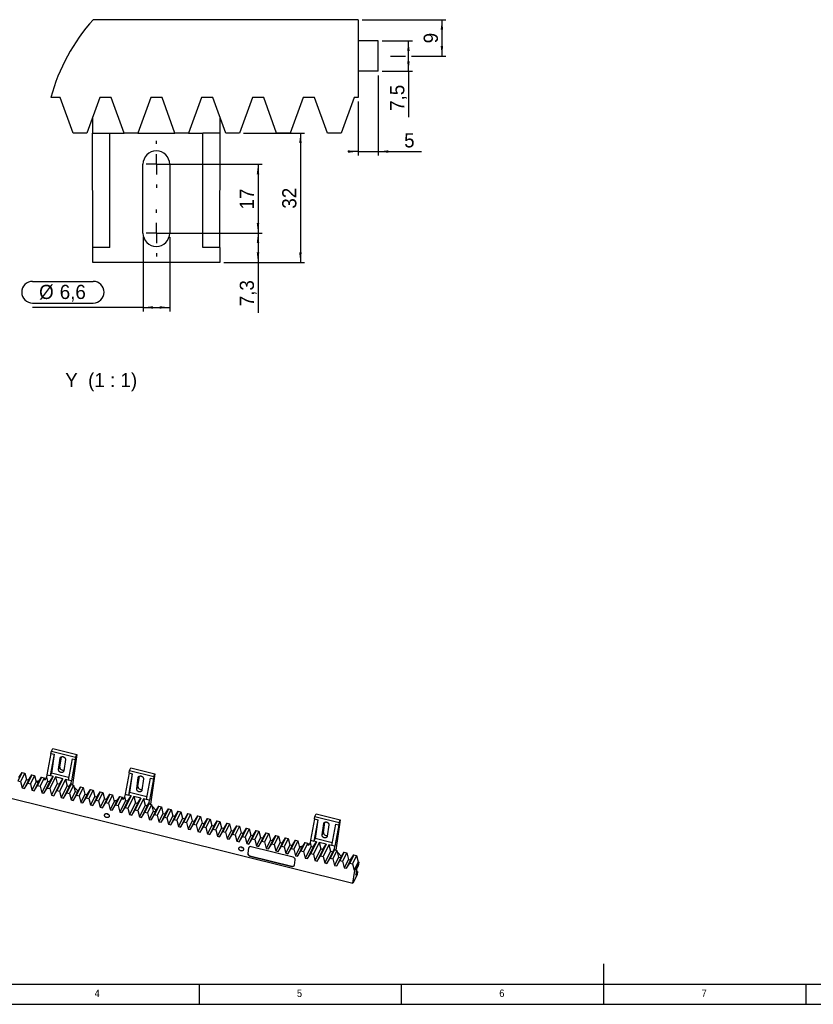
# Model space of a CAD drawing. Extents: x -30 to 603, y 5 to 415.
# Tile 2 of 4: x 153 to 349, y 5 to 248. Entities that reach past the tile are written whole.
import ezdxf

# ---------------------------------------------------------------- set-up
doc = ezdxf.new("R2010")
doc.units = 0
doc.linetypes.add('SLD-DURCHGEHEND', pattern=[0])
doc.linetypes.add('SLD-PHANTOM', pattern=[12.7, 6.35, -1.27, 1.27, -1.27, 1.27, -1.27])
doc.layers.get('0').update_dxf_attribs({"linetype": 'CONTINUOUS'})
doc.styles.add('SLDTEXTSTYLE1', font='GOTHIC.TTF', dxfattribs={"width": 0.913})
doc.styles.add('SLDTEXTSTYLE2', font='ARIAL.TTF', dxfattribs={"width": 0.948})
doc.dimstyles.new('SLDDIMSTYLE5', dxfattribs={"dimtxt": 3.5, "dimasz": 2.5, "dimexe": 0, "dimexo": 0.0625, "dimgap": 0.875, "dimtad": 1, "dimrnd": 1e-09, "dimzin": 12, "dimtxsty": 'SLDTEXTSTYLE2', "dimsah": 1, "dimcen": 0.09, "dimazin": 3, "dimtfac": 1, "dimtofl": 0, "dimtmove": 0, "dimatfit": 3, "dimtolj": 1, "dimtzin": 12})
doc.dimstyles.new('SLDDIMSTYLE6', dxfattribs={"dimtxt": 3.5, "dimasz": 2.5, "dimexe": 0, "dimexo": 0.0625, "dimgap": 0.875, "dimtad": 1, "dimrnd": 1e-09, "dimzin": 12, "dimtxsty": 'SLDTEXTSTYLE2', "dimsah": 1, "dimcen": 0.09, "dimazin": 3, "dimtfac": 1, "dimtmove": 0, "dimatfit": 3, "dimtolj": 1, "dimtzin": 12})

# ---------------------------------------------------------------- blocks, each defined once
blk = doc.blocks.new('_D_20')
at = {"color": 7, "linetype": 'SLD-DURCHGEHEND'}
for p, q in [((242.26, 242.95), (249.71, 242.95)), ((248.71, 235.45), (248.71, 242.95)), ((242.26, 235.45), (249.71, 235.45)), ((248.71, 235.45), (248.71, 224.09))]:
    blk.add_line(p, q, dxfattribs=at)
for points in [[(248.71, 242.95), (248.4, 240.45), (249.02, 240.45)], [(248.71, 235.45), (249.02, 237.95), (248.4, 237.95)]]:
    blk.add_solid(points, dxfattribs=at)
at = {"color": 7, "linetype": 'SLD-DURCHGEHEND', "insert": (244.2, 225.68), "char_height": 3.5, "attachment_point": 1, "rotation": 90, "style": 'SLDTEXTSTYLE2'}
blk.add_mtext('7,5', dxfattribs=at)
blk = doc.blocks.new('_D_21')
at = {"color": 7, "linetype": 'SLD-DURCHGEHEND'}
for p, q in [((237.26, 248.2), (257.99, 248.2)), ((256.99, 248.2), (256.99, 239.2)), ((244.26, 239.2), (247.95, 239.2)), ((249.47, 239.2), (257.99, 239.2))]:
    blk.add_line(p, q, dxfattribs=at)
for points in [[(256.99, 248.2), (256.68, 245.7), (257.3, 245.7)], [(256.99, 239.2), (257.3, 241.7), (256.68, 241.7)]]:
    blk.add_solid(points, dxfattribs=at)
at = {"color": 7, "linetype": 'SLD-DURCHGEHEND', "insert": (252.48, 242.36), "char_height": 3.5, "attachment_point": 1, "rotation": 90, "style": 'SLDTEXTSTYLE2'}
blk.add_mtext('9', dxfattribs=at)
blk = doc.blocks.new('_D_22')
at = {"color": 7, "linetype": 'SLD-DURCHGEHEND'}
for p, q in [((241.26, 234.45), (241.26, 214.63)), ((236.26, 228), (236.26, 214.63)), ((236.26, 215.63), (233.76, 215.63)), ((236.26, 215.63), (241.26, 215.63)), ((241.26, 215.63), (251.92, 215.63))]:
    blk.add_line(p, q, dxfattribs=at)
for points in [[(236.26, 215.63), (233.76, 215.94), (233.76, 215.32)], [(241.26, 215.63), (243.76, 215.32), (243.76, 215.94)]]:
    blk.add_solid(points, dxfattribs=at)
at = {"color": 7, "linetype": 'SLD-DURCHGEHEND', "insert": (247.66, 220.15), "char_height": 3.5, "attachment_point": 1, "style": 'SLDTEXTSTYLE2'}
blk.add_mtext('5', dxfattribs=at)
blk = doc.blocks.new('_D_23')
at = {"color": 7, "linetype": 'SLD-DURCHGEHEND'}
for p, q in [((187.42, 212.5), (212.54, 212.5)), ((211.54, 212.5), (211.54, 195.5)), ((187.42, 195.5), (212.54, 195.5))]:
    blk.add_line(p, q, dxfattribs=at)
for points in [[(211.54, 212.5), (211.23, 210), (211.85, 210)], [(211.54, 195.5), (211.85, 198), (211.23, 198)]]:
    blk.add_solid(points, dxfattribs=at)
at = {"color": 7, "linetype": 'SLD-DURCHGEHEND', "insert": (207.03, 201.32), "char_height": 3.5, "attachment_point": 1, "rotation": 90, "style": 'SLDTEXTSTYLE2'}
blk.add_mtext('17', dxfattribs=at)
blk = doc.blocks.new('_D_24')
at = {"color": 7, "linetype": 'SLD-DURCHGEHEND'}
for p, q in [((187.42, 195.5), (212.54, 195.5)), ((211.54, 195.5), (211.54, 188.2)), ((203.07, 188.2), (212.54, 188.2)), ((211.54, 188.2), (211.54, 175.83))]:
    blk.add_line(p, q, dxfattribs=at)
for points in [[(211.54, 195.5), (211.23, 193), (211.85, 193)], [(211.54, 188.2), (211.85, 190.7), (211.23, 190.7)]]:
    blk.add_solid(points, dxfattribs=at)
at = {"color": 7, "linetype": 'SLD-DURCHGEHEND', "insert": (207.03, 177.42), "char_height": 3.5, "attachment_point": 1, "rotation": 90, "style": 'SLDTEXTSTYLE2'}
blk.add_mtext('7,3', dxfattribs=at)
blk = doc.blocks.new('_D_25')
at = {"color": 7, "linetype": 'SLD-DURCHGEHEND'}
for p, q in [((207.96, 220.2), (223.03, 220.2)), ((222.03, 220.2), (222.03, 188.2)), ((203.07, 188.2), (223.03, 188.2))]:
    blk.add_line(p, q, dxfattribs=at)
for points in [[(222.03, 220.2), (221.72, 217.7), (222.34, 217.7)], [(222.03, 188.2), (222.34, 190.7), (221.72, 190.7)]]:
    blk.add_solid(points, dxfattribs=at)
at = {"color": 7, "linetype": 'SLD-DURCHGEHEND', "insert": (217.52, 201.52), "char_height": 3.5, "attachment_point": 1, "rotation": 90, "style": 'SLDTEXTSTYLE2'}
blk.add_mtext('32', dxfattribs=at)
blk = doc.blocks.new('_D_26')
at = {"color": 7, "linetype": 'SLD-DURCHGEHEND'}
for p, q in [((183.12, 194.5), (183.12, 176.12)), ((189.72, 194.5), (189.72, 176.12)), ((155.85, 183.57), (170.81, 183.57)), ((155.85, 178.2), (170.81, 178.2)), ((183.12, 177.12), (155.85, 177.12)), ((183.12, 177.12), (189.72, 177.12))]:
    blk.add_line(p, q, dxfattribs=at)
for centre, start, end in [((155.85, 180.88), 90, 270), ((170.81, 180.88), 270, 90)]:
    blk.add_arc(centre, 2.69, start, end, dxfattribs=at)
for points in [[(183.12, 177.12), (185.62, 176.81), (185.62, 177.43)], [(189.72, 177.12), (187.22, 177.43), (187.22, 176.81)]]:
    blk.add_solid(points, dxfattribs=at)
at = {"color": 7, "linetype": 'SLD-DURCHGEHEND', "char_height": 3.5, "attachment_point": 1, "style": 'SLDTEXTSTYLE2'}
for s, insert in [('%%c', (157.44, 182.71)), ('6,6', (162.54, 182.71))]:
    blk.add_mtext(s, dxfattribs=dict(at, insert=insert))
blk = doc.blocks.new('SW_CENTERMARKSYMBOL_12')
at = {"color": 0, "linetype": 'SLD-DURCHGEHEND'}
for p, q in [((0, 5), (0, 5.8)), ((0, 0), (0, 2.5)), ((0, 0), (-2.5, 0)), ((0, 0), (0, -2.5)), ((0, 0), (2.5, 0)), ((5, 0), (5.8, 0)), ((0, -5), (0, -5.8))]:
    blk.add_line(p, q, dxfattribs=at)
blk = doc.blocks.new('SW_CENTERMARKSYMBOL_13')
at = {"color": 0, "linetype": 'SLD-DURCHGEHEND'}
for p, q in [((0, 5), (0, 5.8)), ((0, 0), (0, 2.5)), ((0, 0), (-2.5, 0)), ((0, 0), (0, -2.5)), ((0, 0), (2.5, 0)), ((5, 0), (5.8, 0)), ((0, -5), (0, -5.8))]:
    blk.add_line(p, q, dxfattribs=at)

msp = doc.modelspace()

# ---------------------------------------------------------------- linework, layer by layer
at = {"color": 7, "linetype": 'SLD-DURCHGEHEND'}
for p, q in [((236.2596, 248.197), (170.7807, 248.197)), ((236.2596, 248.197), (236.2596, 228.997)), ((241.2596, 242.947), (236.2596, 242.947)), ((241.2596, 235.447), (241.2596, 242.947)), ((241.2596, 235.447), (236.2596, 235.447)), ((162.6818, 228.997), (160.3474, 228.997)), ((165.8847, 220.197), (162.6818, 228.997)), ((172.4593, 228.997), (169.2563, 220.197)), ((175.2481, 228.997), (172.4593, 228.997)), ((178.4511, 220.197), (175.2481, 228.997)), ((185.0256, 228.997), (181.8227, 220.197)), ((187.8145, 228.997), (185.0256, 228.997)), ((191.0175, 220.197), (187.8145, 228.997)), ((197.592, 228.997), (194.3891, 220.197)), ((200.3809, 228.997), (197.592, 228.997)), ((203.5838, 220.197), (200.3809, 228.997)), ((210.1584, 228.997), (206.9554, 220.197)), ((212.9473, 228.997), (210.1584, 228.997)), ((216.1502, 220.197), (212.9473, 228.997)), ((222.7248, 228.997), (219.5218, 220.197)), ((225.5136, 228.997), (222.7248, 228.997)), ((228.7166, 220.197), (225.5136, 228.997)), ((235.2911, 228.997), (232.0882, 220.197)), ((236.2596, 228.997), (235.2911, 228.997)), ((170.6008, 223.891), (170.6008, 220.197)), ((202.2293, 220.197), (202.2293, 223.9185)), ((169.2563, 220.197), (165.8847, 220.197)), ((170.6008, 220.197), (174.9151, 220.197)), ((170.7579, 191.9692), (170.6008, 220.197)), ((174.9151, 191.9692), (174.9151, 220.197)), ((174.9151, 220.197), (178.4511, 220.197)), ((181.8227, 220.197), (178.4511, 220.197)), ((181.8227, 220.197), (191.0175, 220.197)), ((194.3891, 220.197), (191.0175, 220.197)), ((194.3891, 220.197), (197.9151, 220.197)), ((197.9151, 191.9692), (197.9151, 220.197)), ((202.2293, 220.197), (197.9151, 220.197)), ((202.0722, 191.9692), (202.2293, 220.197)), ((206.9554, 220.197), (203.5838, 220.197)), ((219.5218, 220.197), (216.1502, 220.197)), ((232.0882, 220.197), (228.7166, 220.197)), ((183.1151, 195.497), (183.1151, 212.497)), ((189.7151, 212.497), (189.7151, 195.497)), ((174.9151, 191.9692), (170.7579, 191.9692)), ((170.7579, 188.197), (170.7579, 191.9692)), ((202.0722, 191.9692), (197.9151, 191.9692)), ((202.0722, 191.9692), (202.0722, 188.197)), ((202.0722, 188.197), (170.7579, 188.197)), ((39.8267, 83.3199), (234.999, 34.9135)), ((160.4688, 67.5631), (160.8061, 68.1734)), ((160.8061, 68.1734), (166.7553, 66.6979)), ((160.3803, 66.9417), (159.381, 61.6819)), ((161.1781, 66.7439), (160.2089, 61.4765)), ((160.3803, 66.9417), (160.4688, 67.5631)), ((160.3803, 66.9417), (161.1781, 66.7439)), ((160.4688, 67.5631), (166.4783, 66.0726)), ((161.1781, 66.7439), (160.5161, 62.0943)), ((162.2703, 62.9724), (162.669, 65.7725)), ((162.5775, 63.5902), (162.9385, 66.1256)), ((166.7553, 66.6979), (165.6866, 59.1926)), ((166.4783, 66.0726), (166.3898, 65.4513)), ((166.4783, 66.0726), (166.7553, 66.6979)), ((163.9356, 65.4584), (163.5369, 62.6582)), ((165.592, 65.6491), (164.6229, 60.3818)), ((166.3898, 65.4513), (165.4508, 60.1764)), ((165.592, 65.6491), (166.3898, 65.4513)), ((179.7615, 62.7781), (180.0988, 63.3885)), ((180.0988, 63.3885), (186.048, 61.913)), ((153.2418, 62.2791), (152.218, 60.2196)), ((152.4208, 60.9821), (153.2418, 62.2791)), ((153.8889, 62.1186), (152.865, 60.0592)), ((153.2418, 62.2791), (153.8889, 62.1186)), ((153.8889, 62.1186), (154.2972, 60.5167)), ((155.6534, 61.681), (154.6296, 59.6215)), ((154.8324, 60.384), (155.6534, 61.681)), ((156.3005, 61.5205), (155.2766, 59.461)), ((155.6534, 61.681), (156.3005, 61.5205)), ((156.3005, 61.5205), (156.7088, 59.9186)), ((158.065, 61.0829), (157.0412, 59.0234)), ((157.244, 59.7858), (158.065, 61.0829)), ((158.7121, 60.9224), (157.6882, 58.8629)), ((158.065, 61.0829), (158.7121, 60.9224)), ((158.7121, 60.9224), (158.8577, 60.3512)), ((159.2939, 61.0702), (158.8577, 60.3512)), ((159.381, 61.6819), (159.2939, 61.0702)), ((159.2939, 61.0702), (159.5299, 60.1442)), ((159.381, 61.6819), (160.2089, 61.4765)), ((160.8862, 61.3085), (159.4528, 58.4253)), ((160.0651, 60.0115), (160.8862, 61.3085)), ((161.5332, 61.1481), (160.0999, 58.2648)), ((160.5161, 62.0943), (160.2089, 61.4765)), ((160.8862, 61.3085), (160.2089, 61.4765)), ((164.745, 61.0455), (160.5161, 62.0943)), ((163.2978, 60.7104), (161.5332, 61.1481)), ((161.5332, 61.1481), (161.9415, 59.5461)), ((179.673, 62.1568), (178.6737, 56.8969)), ((180.4708, 61.9589), (179.5016, 56.6916)), ((179.673, 62.1568), (179.7615, 62.7781)), ((179.673, 62.1568), (180.4708, 61.9589)), ((179.7615, 62.7781), (185.771, 61.2877)), ((180.4708, 61.9589), (179.8088, 57.3094)), ((181.563, 58.1874), (181.9617, 60.9876)), ((181.8702, 58.8052), (182.2312, 61.3407)), ((184.8847, 60.8642), (183.9156, 55.5968)), ((184.8847, 60.8642), (185.6825, 60.6663)), ((186.048, 61.913), (184.9793, 54.4076)), ((185.771, 61.2877), (185.6825, 60.6663)), ((185.771, 61.2877), (186.048, 61.913)), ((152.218, 60.2196), (152.865, 60.0592)), ((152.865, 60.0592), (153.2733, 58.4572)), ((154.2972, 60.5167), (153.2733, 58.4572)), ((153.2733, 58.4572), (153.8085, 58.3245)), ((154.8324, 60.384), (153.8085, 58.3245)), ((153.8085, 58.3245), (154.6296, 59.6215)), ((154.2972, 60.5167), (154.8324, 60.384)), ((154.6296, 59.6215), (155.2766, 59.461)), ((155.2766, 59.461), (155.6849, 57.8591)), ((156.7088, 59.9186), (155.6849, 57.8591)), ((157.244, 59.7858), (156.2201, 57.7264)), ((156.2201, 57.7264), (157.0412, 59.0234)), ((156.6599, 60.1102), (157.5707, 60.302)), ((156.7088, 59.9186), (157.244, 59.7858)), ((157.0412, 59.0234), (157.6882, 58.8629)), ((157.6882, 58.8629), (158.0965, 57.261)), ((159.5299, 60.1442), (158.0965, 57.261)), ((160.0651, 60.0115), (158.6318, 57.1282)), ((158.6318, 57.1282), (159.4528, 58.4253)), ((158.804, 60.5617), (159.0119, 60.6055)), ((159.4528, 58.4253), (160.0999, 58.2648)), ((159.5299, 60.1442), (160.0651, 60.0115)), ((161.9415, 59.5461), (160.5082, 56.6629)), ((162.4767, 59.4134), (161.0434, 56.5301)), ((163.2978, 60.7104), (161.8644, 57.8271)), ((161.9415, 59.5461), (162.4767, 59.4134)), ((162.4767, 59.4134), (163.2978, 60.7104)), ((163.9448, 60.5499), (162.5115, 57.6667)), ((164.3531, 58.948), (162.9198, 56.0647)), ((164.8883, 58.8152), (163.455, 55.932)), ((164.6229, 60.3818), (163.9448, 60.5499)), ((163.9448, 60.5499), (164.3531, 58.948)), ((165.2999, 59.2885), (164.276, 57.229)), ((164.3531, 58.948), (164.8883, 58.8152)), ((165.4508, 60.1764), (164.6229, 60.3818)), ((164.8883, 58.8152), (165.364, 59.5666)), ((165.9469, 59.128), (164.9231, 57.0685)), ((165.364, 59.5666), (165.0081, 58.8276)), ((165.0081, 58.8276), (165.2999, 59.2885)), ((165.2999, 59.2885), (165.9469, 59.128)), ((165.364, 59.5666), (165.4508, 60.1764)), ((165.5455, 59.2276), (165.5475, 59.232)), ((165.5475, 59.232), (165.5537, 59.2255)), ((165.9469, 59.128), (166.3552, 57.5261)), ((166.054, 58.7078), (167.0621, 57.6646)), ((167.7115, 58.6904), (166.6876, 56.6309)), ((166.8904, 57.3933), (167.7115, 58.6904)), ((168.3585, 58.5299), (167.3347, 56.4704)), ((167.7115, 58.6904), (168.3585, 58.5299)), ((168.3585, 58.5299), (168.7668, 56.928)), ((183.2283, 60.6734), (182.8296, 57.8733)), ((185.6825, 60.6663), (184.7435, 55.3915)), ((155.6849, 57.8591), (156.2201, 57.7264)), ((158.0965, 57.261), (158.6318, 57.1282)), ((160.0999, 58.2648), (160.5082, 56.6629)), ((160.5082, 56.6629), (161.0434, 56.5301)), ((161.0434, 56.5301), (161.8644, 57.8271)), ((161.8644, 57.8271), (162.5115, 57.6667)), ((162.5115, 57.6667), (162.9198, 56.0647)), ((162.9198, 56.0647), (163.455, 55.932)), ((163.455, 55.932), (164.276, 57.229)), ((164.276, 57.229), (164.9231, 57.0685)), ((164.9231, 57.0685), (165.3314, 55.4666)), ((166.3552, 57.5261), (165.3314, 55.4666)), ((166.8904, 57.3933), (165.8666, 55.3339)), ((165.8666, 55.3339), (166.6876, 56.6309)), ((166.3552, 57.5261), (166.8904, 57.3933)), ((166.6876, 56.6309), (167.3347, 56.4704)), ((167.3347, 56.4704), (167.743, 54.8685)), ((168.7668, 56.928), (167.743, 54.8685)), ((169.302, 56.7952), (168.2782, 54.7357)), ((168.2782, 54.7357), (169.0993, 56.0328)), ((168.7668, 56.928), (169.302, 56.7952)), ((170.1231, 58.0922), (169.0993, 56.0328)), ((169.0993, 56.0328), (169.7463, 55.8723)), ((169.302, 56.7952), (170.1231, 58.0922)), ((170.7701, 57.9318), (169.7463, 55.8723)), ((170.1231, 58.0922), (170.7701, 57.9318)), ((171.1784, 56.3298), (170.1546, 54.2704)), ((171.7136, 56.1971), (170.6898, 54.1376)), ((170.7701, 57.9318), (171.1784, 56.3298)), ((171.1784, 56.3298), (171.7136, 56.1971)), ((172.5347, 57.4941), (171.5109, 55.4346)), ((171.7136, 56.1971), (172.5347, 57.4941)), ((173.1817, 57.3336), (172.1579, 55.2742)), ((172.5347, 57.4941), (173.1817, 57.3336)), ((173.1817, 57.3336), (173.59, 55.7317)), ((174.9463, 56.896), (173.9225, 54.8365)), ((174.1253, 55.599), (174.9463, 56.896)), ((175.5934, 56.7355), (174.5695, 54.676)), ((174.9463, 56.896), (175.5934, 56.7355)), ((175.5934, 56.7355), (176.0016, 55.1336)), ((177.3579, 56.2979), (176.3341, 54.2384)), ((176.5369, 55.0008), (177.3579, 56.2979)), ((178.005, 56.1374), (176.9811, 54.0779)), ((177.3579, 56.2979), (178.005, 56.1374)), ((178.005, 56.1374), (178.1504, 55.5667)), ((178.5867, 56.2857), (178.1504, 55.5667)), ((178.6737, 56.8969), (178.5867, 56.2857)), ((178.5867, 56.2857), (178.8228, 55.3592)), ((178.6737, 56.8969), (179.5016, 56.6916)), ((180.1791, 56.5235), (178.7457, 53.6403)), ((179.358, 55.2265), (180.1791, 56.5235)), ((180.8261, 56.3631), (179.3927, 53.4798)), ((179.8088, 57.3094), (179.5016, 56.6916)), ((180.1791, 56.5235), (179.5016, 56.6916)), ((184.0377, 56.2606), (179.8088, 57.3094)), ((182.5907, 55.9254), (180.8261, 56.3631)), ((180.8261, 56.3631), (181.2344, 54.7611)), ((165.3314, 55.4666), (165.8666, 55.3339)), ((167.743, 54.8685), (168.2782, 54.7357)), ((169.7463, 55.8723), (170.1546, 54.2704)), ((170.1546, 54.2704), (170.6898, 54.1376)), ((170.6898, 54.1376), (171.5109, 55.4346)), ((171.5109, 55.4346), (172.1579, 55.2742)), ((172.1579, 55.2742), (172.5662, 53.6722)), ((173.59, 55.7317), (172.5662, 53.6722)), ((172.5662, 53.6722), (173.1014, 53.5395)), ((174.1253, 55.599), (173.1014, 53.5395)), ((173.1014, 53.5395), (173.9225, 54.8365)), ((173.59, 55.7317), (174.1253, 55.599)), ((173.9225, 54.8365), (174.5695, 54.676)), ((174.5695, 54.676), (174.9778, 53.0741)), ((176.0016, 55.1336), (174.9778, 53.0741)), ((176.5369, 55.0008), (175.513, 52.9414)), ((175.513, 52.9414), (176.3341, 54.2384)), ((175.9528, 55.3252), (176.8636, 55.517)), ((176.0016, 55.1336), (176.5369, 55.0008)), ((176.3341, 54.2384), (176.9811, 54.0779)), ((176.9811, 54.0779), (177.3894, 52.476)), ((178.8228, 55.3592), (177.3894, 52.476)), ((179.358, 55.2265), (177.9246, 52.3432)), ((177.9246, 52.3432), (178.7457, 53.6403)), ((178.0969, 55.7767), (178.3044, 55.8204)), ((178.7457, 53.6403), (179.3927, 53.4798)), ((178.8228, 55.3592), (179.358, 55.2265)), ((181.2344, 54.7611), (179.801, 51.8779)), ((181.7696, 54.6284), (180.3362, 51.7451)), ((182.5907, 55.9254), (181.1573, 53.0422)), ((181.2344, 54.7611), (181.7696, 54.6284)), ((181.7696, 54.6284), (182.5907, 55.9254)), ((183.2377, 55.7649), (181.8043, 52.8817)), ((183.646, 54.163), (182.2126, 51.2797)), ((184.1812, 54.0303), (182.7479, 51.147)), ((183.9156, 55.5968), (183.2377, 55.7649)), ((183.2377, 55.7649), (183.646, 54.163)), ((184.5927, 54.5035), (183.5689, 52.444)), ((183.646, 54.163), (184.1812, 54.0303)), ((184.7435, 55.3915), (183.9156, 55.5968)), ((184.1812, 54.0303), (184.6566, 54.7812)), ((185.2398, 54.343), (184.216, 52.2835)), ((184.6566, 54.7812), (184.3008, 54.0423)), ((184.3008, 54.0423), (184.5927, 54.5035)), ((184.5927, 54.5035), (185.2398, 54.343)), ((184.6566, 54.7812), (184.7435, 55.3915)), ((184.8382, 54.4426), (184.8401, 54.4469)), ((184.8401, 54.4469), (184.8462, 54.4406)), ((185.2398, 54.343), (185.6481, 52.7411)), ((185.347, 53.9224), (186.3549, 52.8794)), ((187.0044, 53.9054), (185.9805, 51.8459)), ((186.1833, 52.6083), (187.0044, 53.9054)), ((187.6514, 53.7449), (186.6276, 51.6854)), ((187.0044, 53.9054), (187.6514, 53.7449)), ((187.6514, 53.7449), (188.0597, 52.143)), ((174.9778, 53.0741), (175.513, 52.9414)), ((177.3894, 52.476), (177.9246, 52.3432)), ((179.3927, 53.4798), (179.801, 51.8779)), ((179.801, 51.8779), (180.3362, 51.7451)), ((180.3362, 51.7451), (181.1573, 53.0422)), ((181.1573, 53.0422), (181.8043, 52.8817)), ((181.8043, 52.8817), (182.2126, 51.2797)), ((182.2126, 51.2797), (182.7479, 51.147)), ((182.7479, 51.147), (183.5689, 52.444)), ((183.5689, 52.444), (184.216, 52.2835)), ((184.216, 52.2835), (184.6243, 50.6816)), ((185.6481, 52.7411), (184.6243, 50.6816)), ((186.1833, 52.6083), (185.1595, 50.5489)), ((185.1595, 50.5489), (185.9805, 51.8459)), ((185.6481, 52.7411), (186.1833, 52.6083)), ((185.9805, 51.8459), (186.6276, 51.6854)), ((186.6276, 51.6854), (187.0359, 50.0835)), ((188.0597, 52.143), (187.0359, 50.0835)), ((188.5949, 52.0102), (187.5711, 49.9507)), ((187.5711, 49.9507), (188.3921, 51.2478)), ((188.0597, 52.143), (188.5949, 52.0102)), ((189.416, 53.3073), (188.3921, 51.2478)), ((188.3921, 51.2478), (189.0392, 51.0873)), ((188.5949, 52.0102), (189.416, 53.3073)), ((190.063, 53.1468), (189.0392, 51.0873)), ((189.0392, 51.0873), (189.4475, 49.4854)), ((189.416, 53.3073), (190.063, 53.1468)), ((190.4713, 51.5448), (189.4475, 49.4854)), ((191.0065, 51.4121), (189.9827, 49.3526)), ((190.063, 53.1468), (190.4713, 51.5448)), ((190.4713, 51.5448), (191.0065, 51.4121)), ((191.8276, 52.7091), (190.8037, 50.6497)), ((191.0065, 51.4121), (191.8276, 52.7091)), ((192.4746, 52.5487), (191.4508, 50.4892)), ((191.8276, 52.7091), (192.4746, 52.5487)), ((192.4746, 52.5487), (192.8829, 50.9467)), ((194.2392, 52.111), (193.2154, 50.0515)), ((193.4181, 50.814), (194.2392, 52.111)), ((194.8862, 51.9505), (193.8624, 49.8911)), ((194.2392, 52.111), (194.8862, 51.9505)), ((194.8862, 51.9505), (195.2945, 50.3486)), ((196.6508, 51.5129), (195.627, 49.4534)), ((195.8297, 50.2158), (196.6508, 51.5129)), ((197.2978, 51.3524), (196.274, 49.2929)), ((196.6508, 51.5129), (197.2978, 51.3524)), ((197.2978, 51.3524), (197.7061, 49.7505)), ((225.4934, 50.7925), (225.5819, 51.4138)), ((225.5819, 51.4138), (225.9192, 52.0242)), ((225.5819, 51.4138), (231.5914, 49.9234)), ((225.9192, 52.0242), (231.8684, 50.5487)), ((184.6243, 50.6816), (185.1595, 50.5489)), ((187.0359, 50.0835), (187.5711, 49.9507)), ((189.4475, 49.4854), (189.9827, 49.3526)), ((189.9827, 49.3526), (190.8037, 50.6497)), ((190.8037, 50.6497), (191.4508, 50.4892)), ((191.4508, 50.4892), (191.8591, 48.8872)), ((192.8829, 50.9467), (191.8591, 48.8872)), ((191.8591, 48.8872), (192.3943, 48.7545)), ((193.4181, 50.814), (192.3943, 48.7545)), ((192.3943, 48.7545), (193.2154, 50.0515)), ((192.8829, 50.9467), (193.4181, 50.814)), ((193.2154, 50.0515), (193.8624, 49.8911)), ((193.8624, 49.8911), (194.2707, 48.2891)), ((195.2945, 50.3486), (194.2707, 48.2891)), ((195.8297, 50.2158), (194.8059, 48.1564)), ((194.8059, 48.1564), (195.627, 49.4534)), ((195.2945, 50.3486), (195.8297, 50.2158)), ((195.627, 49.4534), (196.274, 49.2929)), ((196.274, 49.2929), (196.6823, 47.691)), ((197.7061, 49.7505), (196.6823, 47.691)), ((198.2414, 49.6177), (197.2175, 47.5582)), ((197.2175, 47.5582), (198.0386, 48.8553)), ((197.7061, 49.7505), (198.2414, 49.6177)), ((199.0624, 50.9148), (198.0386, 48.8553)), ((198.0386, 48.8553), (198.6856, 48.6948)), ((198.2414, 49.6177), (199.0624, 50.9148)), ((199.7095, 50.7543), (198.6856, 48.6948)), ((198.6856, 48.6948), (199.0939, 47.0929)), ((199.0624, 50.9148), (199.7095, 50.7543)), ((200.1177, 49.1523), (199.0939, 47.0929)), ((200.653, 49.0196), (199.6291, 46.9601)), ((199.7095, 50.7543), (200.1177, 49.1523)), ((200.1177, 49.1523), (200.653, 49.0196)), ((201.474, 50.3166), (200.4502, 48.2572)), ((200.653, 49.0196), (201.474, 50.3166)), ((202.1211, 50.1562), (201.0972, 48.0967)), ((201.474, 50.3166), (202.1211, 50.1562)), ((202.1211, 50.1562), (202.5294, 48.5542)), ((203.8856, 49.7185), (202.8618, 47.659)), ((203.0646, 48.4215), (203.8856, 49.7185)), ((204.5327, 49.558), (203.5088, 47.4986)), ((203.8856, 49.7185), (204.5327, 49.558)), ((204.5327, 49.558), (204.941, 47.9561)), ((206.2972, 49.1204), (205.2734, 47.0609)), ((205.4762, 47.8233), (206.2972, 49.1204)), ((206.9443, 48.9599), (205.9204, 46.9004)), ((206.2972, 49.1204), (206.9443, 48.9599)), ((206.9443, 48.9599), (207.3526, 47.358)), ((225.4934, 50.7925), (224.4941, 45.5326)), ((226.2912, 50.5946), (225.322, 45.3272)), ((225.4934, 50.7925), (226.2912, 50.5946)), ((226.2912, 50.5946), (225.6292, 45.9451)), ((227.3834, 46.8231), (227.7821, 49.6232)), ((227.6906, 47.4409), (228.0516, 49.9763)), ((229.0487, 49.3091), (228.65, 46.509)), ((230.7051, 49.4999), (229.7359, 44.2325)), ((231.5029, 49.302), (230.5639, 44.0272)), ((230.7051, 49.4999), (231.5029, 49.302)), ((231.8684, 50.5487), (230.7997, 43.0433)), ((231.5914, 49.9234), (231.5029, 49.302)), ((231.5914, 49.9234), (231.8684, 50.5487)), ((194.2707, 48.2891), (194.8059, 48.1564)), ((196.6823, 47.691), (197.2175, 47.5582)), ((199.0939, 47.0929), (199.6291, 46.9601)), ((199.6291, 46.9601), (200.4502, 48.2572)), ((200.4502, 48.2572), (201.0972, 48.0967)), ((201.0972, 48.0967), (201.5055, 46.4947)), ((202.5294, 48.5542), (201.5055, 46.4947)), ((201.5055, 46.4947), (202.0407, 46.362)), ((203.0646, 48.4215), (202.0407, 46.362)), ((202.0407, 46.362), (202.8618, 47.659)), ((202.5294, 48.5542), (203.0646, 48.4215)), ((202.8618, 47.659), (203.5088, 47.4986)), ((203.5088, 47.4986), (203.9171, 45.8966)), ((204.941, 47.9561), (203.9171, 45.8966)), ((205.4762, 47.8233), (204.4523, 45.7639)), ((204.4523, 45.7639), (205.2734, 47.0609)), ((204.941, 47.9561), (205.4762, 47.8233)), ((205.2734, 47.0609), (205.9204, 46.9004)), ((205.9204, 46.9004), (206.3287, 45.2985)), ((207.3526, 47.358), (206.3287, 45.2985)), ((207.8878, 47.2252), (206.864, 45.1657)), ((206.864, 45.1657), (207.685, 46.4628)), ((207.3526, 47.358), (207.8878, 47.2252)), ((208.7088, 48.5223), (207.685, 46.4628)), ((207.685, 46.4628), (208.3321, 46.3023)), ((207.8878, 47.2252), (208.7088, 48.5223)), ((209.3559, 48.3618), (208.3321, 46.3023)), ((208.3321, 46.3023), (208.7404, 44.7004)), ((208.7088, 48.5223), (209.3559, 48.3618)), ((209.7642, 46.7598), (208.7404, 44.7004)), ((210.2994, 46.6271), (209.2756, 44.5676)), ((209.3559, 48.3618), (209.7642, 46.7598)), ((209.7642, 46.7598), (210.2994, 46.6271)), ((211.1205, 47.9241), (210.0966, 45.8647)), ((210.2994, 46.6271), (211.1205, 47.9241)), ((211.7675, 47.7637), (210.7437, 45.7042)), ((211.1205, 47.9241), (211.7675, 47.7637)), ((211.7675, 47.7637), (212.1758, 46.1617)), ((213.5321, 47.326), (212.5082, 45.2665)), ((212.711, 46.029), (213.5321, 47.326)), ((214.1791, 47.1655), (213.1553, 45.1061)), ((213.5321, 47.326), (214.1791, 47.1655)), ((214.1791, 47.1655), (214.5874, 45.5636)), ((215.9437, 46.7279), (214.9198, 44.6684)), ((215.1226, 45.4309), (215.9437, 46.7279)), ((216.5907, 46.5674), (215.5669, 44.5079)), ((215.9437, 46.7279), (216.5907, 46.5674)), ((216.5907, 46.5674), (216.999, 44.9655)), ((203.9171, 45.8966), (204.4523, 45.7639)), ((206.3287, 45.2985), (206.864, 45.1657)), ((208.7404, 44.7004), (209.2756, 44.5676)), ((209.2756, 44.5676), (210.0966, 45.8647)), ((220.2204, 41.3586), (209.8573, 43.9288)), ((210.0966, 45.8647), (210.7437, 45.7042)), ((210.7437, 45.7042), (211.152, 44.1022)), ((212.1758, 46.1617), (211.152, 44.1022)), ((211.152, 44.1022), (211.6872, 43.9695)), ((212.711, 46.029), (211.6872, 43.9695)), ((211.6872, 43.9695), (212.5082, 45.2665)), ((212.1758, 46.1617), (212.711, 46.029)), ((212.5082, 45.2665), (213.1553, 45.1061)), ((213.1553, 45.1061), (213.5636, 43.5041)), ((214.5874, 45.5636), (213.5636, 43.5041)), ((215.1226, 45.4309), (214.0988, 43.3714)), ((214.0988, 43.3714), (214.9198, 44.6684)), ((214.5874, 45.5636), (215.1226, 45.4309)), ((214.9198, 44.6684), (215.5669, 44.5079)), ((215.5669, 44.5079), (215.9752, 42.906)), ((216.999, 44.9655), (215.9752, 42.906)), ((217.5342, 44.8327), (216.5104, 42.7733)), ((216.5104, 42.7733), (217.3315, 44.0703)), ((216.999, 44.9655), (217.5342, 44.8327)), ((218.3553, 46.1298), (217.3315, 44.0703)), ((217.3315, 44.0703), (217.9785, 43.9098)), ((217.5342, 44.8327), (218.3553, 46.1298)), ((219.0023, 45.9693), (217.9785, 43.9098)), ((217.9785, 43.9098), (218.3868, 42.3079)), ((218.3553, 46.1298), (219.0023, 45.9693)), ((219.4106, 44.3673), (218.3868, 42.3079)), ((219.9458, 44.2346), (218.922, 42.1751)), ((219.0023, 45.9693), (219.4106, 44.3673)), ((219.4106, 44.3673), (219.9458, 44.2346)), ((220.7669, 45.5316), (219.7431, 43.4722)), ((219.9458, 44.2346), (220.7669, 45.5316)), ((221.4139, 45.3712), (220.3901, 43.3117)), ((220.7669, 45.5316), (221.4139, 45.3712)), ((221.4139, 45.3712), (221.8222, 43.7692)), ((221.7734, 43.9609), (222.6842, 44.1527)), ((223.1785, 44.9335), (222.1547, 42.874)), ((222.3575, 43.6365), (223.1785, 44.9335)), ((223.8256, 44.773), (222.8017, 42.7136)), ((223.1785, 44.9335), (223.8256, 44.773)), ((224.6434, 43.9949), (223.21, 41.1116)), ((225.1786, 43.8621), (223.7452, 40.9789)), ((223.8256, 44.773), (223.9709, 44.2029)), ((223.9175, 44.4124), (224.1244, 44.4559)), ((224.4071, 44.9219), (223.9709, 44.2029)), ((224.4941, 45.5326), (224.4071, 44.9219)), ((224.4071, 44.9219), (224.6434, 43.9949)), ((224.4941, 45.5326), (225.322, 45.3272)), ((225.9997, 45.1592), (224.5663, 42.2759)), ((224.6434, 43.9949), (225.1786, 43.8621)), ((225.1786, 43.8621), (225.9997, 45.1592)), ((226.6467, 44.9987), (225.2133, 42.1154)), ((225.6292, 45.9451), (225.322, 45.3272)), ((225.9997, 45.1592), (225.322, 45.3272)), ((229.8581, 44.8962), (225.6292, 45.9451)), ((228.4113, 44.5611), (226.6467, 44.9987)), ((226.6467, 44.9987), (227.055, 43.3968)), ((228.4113, 44.5611), (226.9779, 41.6778)), ((227.5902, 43.264), (228.4113, 44.5611)), ((229.0583, 44.4006), (227.6249, 41.5173)), ((229.7359, 44.2325), (229.0583, 44.4006)), ((229.0583, 44.4006), (229.4666, 42.7986)), ((230.5639, 44.0272), (229.7359, 44.2325)), ((230.4769, 43.4164), (230.5639, 44.0272)), ((209.2112, 43.5775), (209.0236, 42.2597)), ((209.2266, 43.6083), (209.0389, 42.2906)), ((209.529, 41.6228), (219.8921, 39.0526)), ((209.5443, 41.6537), (219.9074, 39.0834)), ((213.5636, 43.5041), (214.0988, 43.3714)), ((215.9752, 42.906), (216.5104, 42.7733)), ((218.3868, 42.3079), (218.922, 42.1751)), ((218.922, 42.1751), (219.7431, 43.4722)), ((219.7431, 43.4722), (220.3901, 43.3117)), ((220.3901, 43.3117), (220.7984, 41.7097)), ((221.8222, 43.7692), (220.7984, 41.7097)), ((220.7984, 41.7097), (221.3336, 41.577)), ((222.3575, 43.6365), (221.3336, 41.577)), ((221.3336, 41.577), (222.1547, 42.874)), ((221.8222, 43.7692), (222.3575, 43.6365)), ((222.1547, 42.874), (222.8017, 42.7136)), ((222.8017, 42.7136), (223.21, 41.1116)), ((223.7452, 40.9789), (224.5663, 42.2759)), ((224.5663, 42.2759), (225.2133, 42.1154)), ((225.2133, 42.1154), (225.6216, 40.5135)), ((227.055, 43.3968), (225.6216, 40.5135)), ((227.5902, 43.264), (226.1568, 40.3808)), ((226.1568, 40.3808), (226.9779, 41.6778)), ((226.9779, 41.6778), (227.6249, 41.5173)), ((227.055, 43.3968), (227.5902, 43.264)), ((227.6249, 41.5173), (228.0332, 39.9154)), ((229.4666, 42.7986), (228.0332, 39.9154)), ((230.0018, 42.6659), (228.5684, 39.7826)), ((230.4133, 43.1391), (229.3895, 41.0797)), ((229.4666, 42.7986), (230.0018, 42.6659)), ((230.0018, 42.6659), (230.4769, 43.4164)), ((231.0604, 42.9787), (230.0365, 40.9192)), ((230.4769, 43.4164), (230.1211, 42.6775)), ((230.1211, 42.6775), (230.4133, 43.1391)), ((230.4133, 43.1391), (231.0604, 42.9787)), ((231.4687, 41.3767), (230.4448, 39.3173)), ((230.6586, 43.0783), (230.6606, 43.0827)), ((230.6606, 43.0827), (230.6668, 43.0763)), ((231.0604, 42.9787), (231.4687, 41.3767)), ((231.1676, 42.5581), (232.1755, 41.515)), ((231.4687, 41.3767), (232.0039, 41.244)), ((232.8249, 42.541), (231.8011, 40.4815)), ((232.0039, 41.244), (232.8249, 42.541)), ((233.472, 42.3805), (232.4482, 40.3211)), ((232.8249, 42.541), (233.472, 42.3805)), ((233.472, 42.3805), (233.8803, 40.7786)), ((235.2366, 41.9429), (234.2127, 39.8834)), ((234.4155, 40.6459), (235.2366, 41.9429)), ((235.8836, 41.7824), (234.8598, 39.7229)), ((235.2366, 41.9429), (235.8836, 41.7824)), ((235.8836, 41.7824), (236.2919, 40.1805)), ((220.5382, 39.4039), (220.7258, 40.7216)), ((223.21, 41.1116), (223.7452, 40.9789)), ((225.6216, 40.5135), (226.1568, 40.3808)), ((228.0332, 39.9154), (228.5684, 39.7826)), ((228.5684, 39.7826), (229.3895, 41.0797)), ((229.3895, 41.0797), (230.0365, 40.9192)), ((230.0365, 40.9192), (230.4448, 39.3173)), ((230.4448, 39.3173), (230.9801, 39.1845)), ((232.0039, 41.244), (230.9801, 39.1845)), ((230.9801, 39.1845), (231.8011, 40.4815)), ((231.8011, 40.4815), (232.4482, 40.3211)), ((232.4482, 40.3211), (232.8565, 38.7191)), ((233.8803, 40.7786), (232.8565, 38.7191)), ((234.4155, 40.6459), (233.3917, 38.5864)), ((233.3917, 38.5864), (234.2127, 39.8834)), ((233.8803, 40.7786), (234.4155, 40.6459)), ((234.2127, 39.8834), (234.8598, 39.7229)), ((234.8598, 39.7229), (235.2681, 38.121)), ((236.2919, 40.1805), (235.2681, 38.121)), ((236.4731, 40.1355), (235.4493, 38.076)), ((235.9115, 38.2946), (236.3313, 39.139)), ((236.2919, 40.1805), (236.4731, 40.1355)), ((236.4731, 40.1355), (236.3313, 39.139)), ((232.8565, 38.7191), (233.3917, 38.5864)), ((234.999, 34.9135), (235.4493, 38.076)), ((236.0229, 36.973), (234.999, 34.9135)), ((235.2681, 38.121), (235.4493, 38.076)), ((235.9115, 38.2946), (235.7168, 36.9275)), ((235.7168, 36.9275), (236.1366, 37.7719)), ((236.1366, 37.7719), (235.8473, 37.8436)), ((236.1366, 37.7719), (236.0229, 36.973)), ((297, 5), (297, 15)), ((10, 10), (584.0035, 10)), ((197, 10), (197, 5)), ((247, 5), (247, 10)), ((347, 5), (347, 10)), ((5, 5), (589, 5))]:
    msp.add_line(p, q, dxfattribs=at)
at = {"color": 7, "linetype": 'SLD-PHANTOM'}
for p, q in [((162.669, 65.7725), (162.7948, 66.0255)), ((162.2703, 62.9724), (162.5775, 63.5902)), ((181.9617, 60.9876), (182.0875, 61.2406)), ((181.563, 58.1874), (181.8702, 58.8052)), ((227.7821, 49.6232), (227.9079, 49.8762)), ((227.3834, 46.8231), (227.6906, 47.4409)), ((209.0389, 42.2906), (209.0236, 42.2597)), ((209.2266, 43.6083), (209.2112, 43.5775)), ((209.5443, 41.6537), (209.529, 41.6228)), ((219.9074, 39.0834), (219.8921, 39.0526))]:
    msp.add_line(p, q, dxfattribs=at)
at = {"color": 7, "linetype": 'SLD-DURCHGEHEND', "flags": 128}
for points in [[(162.669, 65.7725), (162.6837, 65.8394), (162.7082, 65.9027), (162.742, 65.9616), (162.7846, 66.0149), (162.8355, 66.062), (162.8936, 66.102), (162.9583, 66.1344), (163.0283, 66.1585), (163.1027, 66.1741), (163.1802, 66.1809), (163.2597, 66.1788), (163.3398, 66.1678), (163.4193, 66.1481), (163.497, 66.1199), (163.5716, 66.0838), (163.642, 66.0404), (163.707, 65.9902), (163.7656, 65.9341), (163.817, 65.873), (163.8602, 65.8079), (163.8946, 65.7397), (163.9196, 65.6695), (163.935, 65.5985), (163.9403, 65.5277), (163.9356, 65.4584)], [(163.5369, 62.6582), (163.5222, 62.5913), (163.4978, 62.528), (163.464, 62.4691), (163.4213, 62.4158), (163.3705, 62.3687), (163.3123, 62.3287), (163.2477, 62.2963), (163.1776, 62.2722), (163.1032, 62.2566), (163.0257, 62.2498), (162.9463, 62.2519), (162.8662, 62.2629), (162.7866, 62.2827), (162.7089, 62.3108), (162.6343, 62.3469), (162.564, 62.3903), (162.4989, 62.4405), (162.4403, 62.4966), (162.389, 62.5577), (162.3458, 62.6229), (162.3114, 62.6911), (162.2863, 62.7612), (162.271, 62.8322), (162.2656, 62.903), (162.2703, 62.9724)], [(181.9617, 60.9876), (181.9764, 61.0544), (182.0009, 61.1178), (182.0347, 61.1766), (182.0773, 61.23), (182.1282, 61.2771), (182.1863, 61.3171), (182.251, 61.3494), (182.321, 61.3736), (182.3954, 61.3892), (182.4729, 61.396), (182.5524, 61.3938), (182.6325, 61.3828), (182.712, 61.3631), (182.7897, 61.335), (182.8643, 61.2989), (182.9347, 61.2554), (182.9997, 61.2053), (183.0583, 61.1492), (183.1097, 61.0881), (183.1529, 61.0229), (183.1873, 60.9547), (183.2123, 60.8845), (183.2277, 60.8135), (183.233, 60.7428), (183.2283, 60.6734)], [(182.8296, 57.8733), (182.8149, 57.8064), (182.7905, 57.743), (182.7567, 57.6842), (182.714, 57.6308), (182.6632, 57.5838), (182.605, 57.5437), (182.5404, 57.5114), (182.4703, 57.4872), (182.3959, 57.4716), (182.3184, 57.4648), (182.239, 57.467), (182.1588, 57.478), (182.0793, 57.4977), (182.0016, 57.5258), (181.927, 57.5619), (181.8566, 57.6054), (181.7916, 57.6556), (181.733, 57.7116), (181.6817, 57.7727), (181.6385, 57.8379), (181.6041, 57.9061), (181.579, 57.9763), (181.5637, 58.0473), (181.5583, 58.118), (181.563, 58.1874)], [(174.1241, 51.1201), (174.0511, 51.1424), (173.9804, 51.1725), (173.9132, 51.2098), (173.8507, 51.2537), (173.7938, 51.3036), (173.7434, 51.3586), (173.7005, 51.4178), (173.6657, 51.4802), (173.6396, 51.5448), (173.6225, 51.6105), (173.6149, 51.6763), (173.6168, 51.7411), (173.6282, 51.8038), (173.6489, 51.8634), (173.6785, 51.9189), (173.7166, 51.9694), (173.7625, 52.0141), (173.8156, 52.0521), (173.8749, 52.0831), (173.9394, 52.1063), (174.0081, 52.1214), (174.0798, 52.1282), (174.1535, 52.1266), (174.2278, 52.1165), (174.3016, 52.0982), (174.3736, 52.072), (174.4427, 52.0382), (174.5077, 51.9975), (174.5675, 51.9505), (174.6213, 51.8979), (174.668, 51.8407), (174.7069, 51.7798), (174.7375, 51.7162), (174.7591, 51.6509), (174.7714, 51.585), (174.7743, 51.5195), (174.7677, 51.4557), (174.7516, 51.3944), (174.7264, 51.3367), (174.6925, 51.2836), (174.6504, 51.236), (174.6007, 51.1945), (174.5445, 51.1599), (174.4825, 51.1328), (174.4157, 51.1136), (174.3453, 51.1026), (174.2725, 51.1), (174.1983, 51.1059), (174.1241, 51.1201)], [(227.7821, 49.6232), (227.7968, 49.6901), (227.8212, 49.7535), (227.8551, 49.8123), (227.8977, 49.8657), (227.9485, 49.9127), (228.0067, 49.9528), (228.0714, 49.9851), (228.1414, 50.0093), (228.2158, 50.0249), (228.2933, 50.0317), (228.3728, 50.0295), (228.4529, 50.0185), (228.5324, 49.9988), (228.6101, 49.9707), (228.6847, 49.9346), (228.7551, 49.8911), (228.8201, 49.841), (228.8787, 49.7849), (228.93, 49.7238), (228.9732, 49.6586), (229.0077, 49.5904), (229.0327, 49.5202), (229.0481, 49.4492), (229.0534, 49.3785), (229.0487, 49.3091)], [(228.65, 46.509), (228.6353, 46.4421), (228.6109, 46.3787), (228.5771, 46.3199), (228.5344, 46.2665), (228.4836, 46.2195), (228.4254, 46.1794), (228.3608, 46.1471), (228.2907, 46.1229), (228.2163, 46.1073), (228.1388, 46.1005), (228.0594, 46.1027), (227.9792, 46.1137), (227.8997, 46.1334), (227.822, 46.1615), (227.7474, 46.1976), (227.677, 46.2411), (227.612, 46.2912), (227.5534, 46.3473), (227.5021, 46.4084), (227.4589, 46.4736), (227.4245, 46.5418), (227.3994, 46.612), (227.3841, 46.683), (227.3787, 46.7537), (227.3834, 46.8231)], [(207.4653, 43.8741), (207.5383, 43.8517), (207.609, 43.8217), (207.6762, 43.7844), (207.7387, 43.7404), (207.7956, 43.6905), (207.846, 43.6355), (207.8889, 43.5764), (207.9237, 43.514), (207.9498, 43.4494), (207.9668, 43.3836), (207.9745, 43.3178), (207.9726, 43.253), (207.9612, 43.1903), (207.9405, 43.1307), (207.9109, 43.0752), (207.8728, 43.0248), (207.8268, 42.9801), (207.7738, 42.942), (207.7145, 42.9111), (207.65, 42.8879), (207.5813, 42.8727), (207.5095, 42.8659), (207.4359, 42.8676), (207.3616, 42.8776), (207.2878, 42.8959), (207.2158, 42.9222), (207.1467, 42.9559), (207.0817, 42.9967), (207.0218, 43.0437), (206.9681, 43.0962), (206.9214, 43.1534), (206.8824, 43.2143), (206.8519, 43.278), (206.8303, 43.3433), (206.8179, 43.4092), (206.8151, 43.4746), (206.8217, 43.5385), (206.8378, 43.5997), (206.863, 43.6574), (206.8969, 43.7105), (206.939, 43.7582), (206.9886, 43.7996), (207.0449, 43.8342), (207.1069, 43.8613), (207.1737, 43.8805), (207.2441, 43.8915), (207.3169, 43.8941), (207.3911, 43.8883), (207.4653, 43.8741)], [(209.2577, 43.717), (209.2407, 43.6716), (209.2266, 43.6083)]]:
    msp.add_lwpolyline(points, dxfattribs=at)
at = {"color": 7, "linetype": 'SLD-DURCHGEHEND'}
for centre, radius, start, end in [((206.1137, 216.5622), 47.4255, 138.160901, 164.799615), ((186.4151, 212.4969), 3.3, 0.000183, 179.999817), ((186.4151, 195.497), 3.3, 180.000187, 359.999813), ((163.2895, 63.5755), 0.7121, 178.818896, 293.604155), ((182.5822, 58.7906), 0.7121, 178.818896, 293.604155), ((174.4811, 52.1907), 0.2638, 196.336875, 290.796019), ((228.4026, 47.4263), 0.7121, 178.818896, 293.604155), ((207.6801, 43.9568), 0.2627, 196.509994, 257.475179), ((209.6894, 43.4678), 0.4906, 69.990022, 167.086082), ((207.6853, 43.9302), 0.238, 254.861894, 292.172252), ((209.6448, 42.2337), 0.6218, 177.597414, 259.262584), ((209.6602, 42.2646), 0.6218, 177.597414, 259.262584), ((220.1046, 40.7477), 0.6218, 357.597414, 79.262584), ((220.06, 39.5136), 0.4906, 249.990022, 347.086082), ((220.0692, 39.5802), 0.5224, 251.963279, 326.940128)]:
    msp.add_arc(centre, radius, start, end, dxfattribs=at)

# ---------------------------------------------------------------- block references
for name, p in [('SW_CENTERMARKSYMBOL_12', (186.4151, 212.497)), ('SW_CENTERMARKSYMBOL_13', (186.4151, 195.497))]:
    msp.add_blockref(name, p, dxfattribs=at)

# ---------------------------------------------------------------- texts
at = {"color": 7, "linetype": 'SLD-DURCHGEHEND', "insert": (172.78, 160.9411), "char_height": 3.5, "attachment_point": 2, "style": 'SLDTEXTSTYLE2'}
msp.add_mtext('Y  (1 : 1)', dxfattribs=at)
at = {"color": 7, "linetype": 'CONTINUOUS', "char_height": 1.8521, "attachment_point": 1, "style": 'SLDTEXTSTYLE1'}
for s, insert in [('4', (171.1667, 8.6463)), ('5', (221.1667, 8.6463)), ('6', (271.1667, 8.6463)), ('7', (321.1667, 8.6463))]:
    msp.add_mtext(s, dxfattribs=dict(at, insert=insert))

# ---------------------------------------------------------------- dimensions: what is measured, and where the dimension line sits
at = {"color": 7, "linetype": 'SLD-DURCHGEHEND'}
for base, p1, p2, picture, middle in [((256.9931, 239.197), (236.2596, 248.197), (243.2596, 239.197), '_D_21', (256.9931, 243.697)), ((248.7076, 242.947), (241.2596, 235.447), (241.2596, 242.947), '_D_20', (248.7076, 229.0166)), ((222.0315, 188.197), (206.9554, 220.197), (202.0722, 188.197), '_D_25', (222.0315, 204.197)), ((211.5401, 195.497), (186.4151, 212.497), (186.4151, 195.497), '_D_23', (211.5401, 203.997)), ((211.5401, 188.197), (186.4151, 195.497), (202.0722, 188.197), '_D_24', (211.5401, 180.7604))]:
    dim = msp.add_linear_dim(base=base, p1=p1, p2=p2, angle=90, dimstyle='SLDDIMSTYLE5', dxfattribs=at)
    dim.commit()
    dim.dimension.update_dxf_attribs({"geometry": picture, "text_midpoint": middle, "dimtype": 160})
dim = msp.add_linear_dim(base=(241.2596, 215.6347), p1=(236.2596, 228.997), p2=(241.2596, 235.447), dimstyle='SLDDIMSTYLE6', dxfattribs=at)
dim.commit()
dim.dimension.update_dxf_attribs({"geometry": '_D_22', "text_midpoint": (248.9938, 215.6347), "dimtype": 160})
dim = msp.add_linear_dim(base=(189.7151, 178.197), p1=(183.1151, 195.497), p2=(189.7151, 195.497), text='%%c<>', dimstyle='SLDDIMSTYLE5', dxfattribs=at)
dim.commit()
dim.dimension.update_dxf_attribs({"geometry": '_D_26', "text_midpoint": (163.3288, 178.197), "dimtype": 160})

doc.saveas('drawing.dxf')
